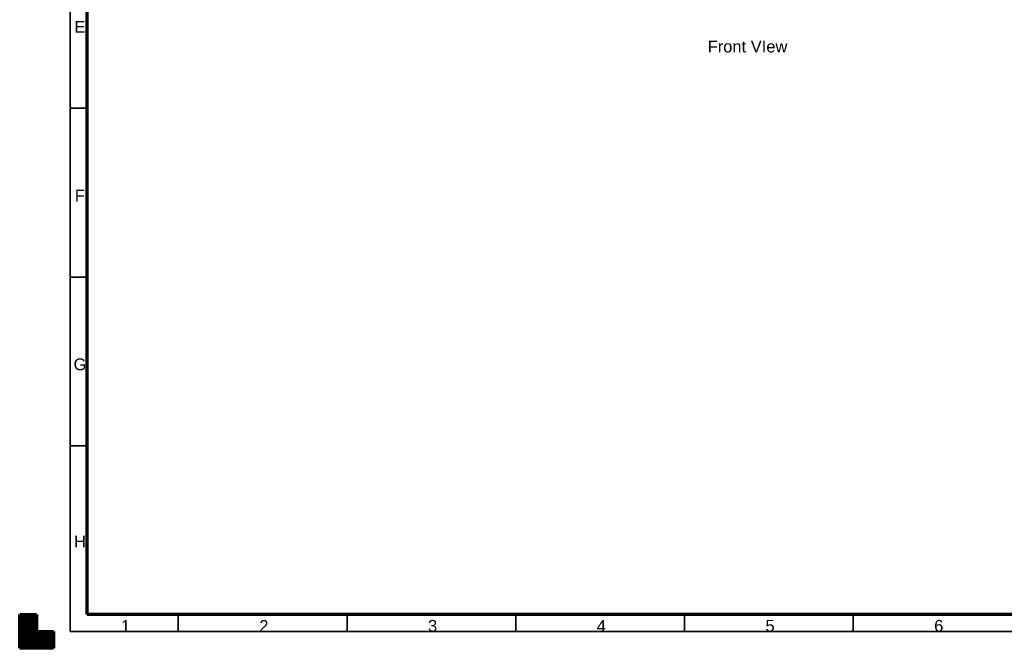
# Model space of a CAD drawing. Header units: millimetres. Extents: x 0 to 594, y 0 to 420.
# Tile 1 of 9: x 0 to 292, y 0 to 186. Entities that reach past the tile are written whole.
import ezdxf

# ---------------------------------------------------------------- set-up
doc = ezdxf.new("R2010")
doc.units = ezdxf.units.MM
doc.layers.add('1', color=7, linetype='Continuous', true_color=0xffffff)
doc.layers.add('256', color=7, linetype='Continuous', true_color=0xffffff)
doc.styles.add('Arial', font='Arial')

# ---------------------------------------------------------------- blocks, each defined once
blk = doc.blocks.new('HATCH1')
at = {"color": 18, "lineweight": 13}
for p, q in [((0, 9.98988), (5, 9.98988)), ((0, 9.94755), (5, 9.94755)), ((0, 9.90522), (5, 9.90522)), ((0, 9.86289), (5, 9.86289)), ((0, 9.82056), (5, 9.82056)), ((0, 9.77823), (5, 9.77823)), ((0, 9.7359), (5, 9.7359)), ((0, 9.69357), (5, 9.69357)), ((0, 9.65124), (5, 9.65124)), ((0, 9.60891), (5, 9.60891)), ((0, 9.56658), (5, 9.56658)), ((0, 9.52425), (5, 9.52425)), ((0, 9.48192), (5, 9.48192)), ((0, 9.43959), (5, 9.43959)), ((0, 9.39726), (5, 9.39726)), ((0, 9.35493), (5, 9.35493)), ((0, 9.3126), (5, 9.3126)), ((0, 9.27027), (5, 9.27027)), ((0, 9.22794), (5, 9.22794)), ((0, 9.18561), (5, 9.18561)), ((0, 9.14328), (5, 9.14328)), ((0, 9.10095), (5, 9.10095)), ((0, 9.05862), (5, 9.05862)), ((0, 9.01629), (5, 9.01629)), ((0, 8.97396), (5, 8.97396)), ((0, 8.93163), (5, 8.93163)), ((0, 8.8893), (5, 8.8893)), ((0, 8.84697), (5, 8.84697)), ((0, 8.80464), (5, 8.80464)), ((0, 8.76231), (5, 8.76231)), ((0, 8.71998), (5, 8.71998)), ((0, 8.67765), (5, 8.67765)), ((0, 8.63532), (5, 8.63532)), ((0, 8.59299), (5, 8.59299)), ((0, 8.55066), (5, 8.55066)), ((0, 8.50833), (5, 8.50833)), ((0, 8.466), (5, 8.466)), ((0, 8.42367), (5, 8.42367)), ((0, 8.38134), (5, 8.38134)), ((0, 8.33901), (5, 8.33901)), ((0, 8.29668), (5, 8.29668)), ((0, 8.25435), (5, 8.25435)), ((0, 8.21202), (5, 8.21202)), ((0, 8.16969), (5, 8.16969)), ((0, 8.12736), (5, 8.12736)), ((0, 8.08503), (5, 8.08503)), ((0, 8.0427), (5, 8.0427)), ((0, 8.00037), (5, 8.00037)), ((0, 7.95804), (5, 7.95804)), ((0, 7.91571), (5, 7.91571)), ((0, 7.87338), (5, 7.87338)), ((0, 7.83105), (5, 7.83105)), ((0, 7.78872), (5, 7.78872)), ((0, 7.74639), (5, 7.74639)), ((0, 7.70406), (5, 7.70406)), ((0, 7.66173), (5, 7.66173)), ((0, 7.6194), (5, 7.6194)), ((0, 7.57707), (5, 7.57707)), ((0, 7.53474), (5, 7.53474)), ((0, 7.49241), (5, 7.49241)), ((0, 7.45008), (5, 7.45008)), ((0, 7.40775), (5, 7.40775)), ((0, 7.36542), (5, 7.36542)), ((0, 7.32309), (5, 7.32309)), ((0, 7.28076), (5, 7.28076)), ((0, 7.23843), (5, 7.23843)), ((0, 7.1961), (5, 7.1961)), ((0, 7.15377), (5, 7.15377)), ((0, 7.11144), (5, 7.11144)), ((0, 7.06911), (5, 7.06911)), ((0, 7.02678), (5, 7.02678)), ((0, 6.98445), (5, 6.98445)), ((0, 6.94212), (5, 6.94212)), ((0, 6.89979), (5, 6.89979)), ((0, 6.85746), (5, 6.85746)), ((0, 6.81513), (5, 6.81513)), ((0, 6.7728), (5, 6.7728)), ((0, 6.73047), (5, 6.73047)), ((0, 6.68814), (5, 6.68814)), ((0, 6.64581), (5, 6.64581)), ((0, 6.60348), (5, 6.60348)), ((0, 6.56115), (5, 6.56115)), ((0, 6.51882), (5, 6.51882)), ((0, 6.47649), (5, 6.47649)), ((0, 6.43416), (5, 6.43416)), ((0, 6.39183), (5, 6.39183)), ((0, 6.3495), (5, 6.3495)), ((0, 6.30717), (5, 6.30717)), ((0, 6.26484), (5, 6.26484)), ((0, 6.22251), (5, 6.22251)), ((0, 6.18018), (5, 6.18018)), ((0, 6.13785), (5, 6.13785)), ((0, 6.09552), (5, 6.09552)), ((0, 6.05319), (5, 6.05319)), ((0, 6.01086), (5, 6.01086)), ((0, 5.96853), (5, 5.96853)), ((0, 5.9262), (5, 5.9262)), ((0, 5.88387), (5, 5.88387)), ((0, 5.84154), (5, 5.84154)), ((0, 5.79921), (5, 5.79921)), ((0, 5.75688), (5, 5.75688)), ((0, 5.71455), (5, 5.71455)), ((0, 5.67222), (5, 5.67222)), ((0, 5.62989), (5, 5.62989)), ((0, 5.58756), (5, 5.58756)), ((0, 5.54523), (5, 5.54523)), ((0, 5.5029), (5, 5.5029)), ((0, 5.46057), (5, 5.46057)), ((0, 5.41824), (5, 5.41824)), ((0, 5.37591), (5, 5.37591)), ((0, 5.33358), (5, 5.33358)), ((0, 5.29125), (5, 5.29125)), ((0, 5.24892), (5, 5.24892)), ((0, 5.20659), (5, 5.20659)), ((0, 5.16426), (5, 5.16426)), ((0, 5.12193), (5, 5.12193)), ((0, 5.0796), (5, 5.0796)), ((0, 5.03727), (5, 5.03727)), ((0, 4.99494), (10, 4.99494)), ((0, 4.95261), (10, 4.95261)), ((0, 4.91028), (10, 4.91028)), ((0, 4.86795), (10, 4.86795)), ((0, 4.82562), (10, 4.82562)), ((0, 4.78329), (10, 4.78329)), ((0, 4.74096), (10, 4.74096)), ((0, 4.69863), (10, 4.69863)), ((0, 4.6563), (10, 4.6563)), ((0, 4.61397), (10, 4.61397)), ((0, 4.57164), (10, 4.57164)), ((0, 4.52931), (10, 4.52931)), ((0, 4.48698), (10, 4.48698)), ((0, 4.44465), (10, 4.44465)), ((0, 4.40232), (10, 4.40232)), ((0, 4.35999), (10, 4.35999)), ((0, 4.31766), (10, 4.31766)), ((0, 4.27533), (10, 4.27533)), ((0, 4.233), (10, 4.233)), ((0, 4.19067), (10, 4.19067)), ((0, 4.14834), (10, 4.14834)), ((0, 4.10601), (10, 4.10601)), ((0, 4.06368), (10, 4.06368)), ((0, 4.02135), (10, 4.02135)), ((0, 3.97902), (10, 3.97902)), ((0, 3.93669), (10, 3.93669)), ((0, 3.89436), (10, 3.89436)), ((0, 3.85203), (10, 3.85203)), ((0, 3.8097), (10, 3.8097)), ((0, 3.76737), (10, 3.76737)), ((0, 3.72504), (10, 3.72504)), ((0, 3.68271), (10, 3.68271)), ((0, 3.64038), (10, 3.64038)), ((0, 3.59805), (10, 3.59805)), ((0, 3.55572), (10, 3.55572)), ((0, 3.51339), (10, 3.51339)), ((0, 3.47106), (10, 3.47106)), ((0, 3.42873), (10, 3.42873)), ((0, 3.3864), (10, 3.3864)), ((0, 3.34407), (10, 3.34407)), ((0, 3.30174), (10, 3.30174)), ((0, 3.25941), (10, 3.25941)), ((0, 3.21708), (10, 3.21708)), ((0, 3.17475), (10, 3.17475)), ((0, 3.13242), (10, 3.13242)), ((0, 3.09009), (10, 3.09009)), ((0, 3.04776), (10, 3.04776)), ((0, 3.00543), (10, 3.00543)), ((0, 2.9631), (10, 2.9631)), ((0, 2.92077), (10, 2.92077)), ((0, 2.87844), (10, 2.87844)), ((0, 2.83611), (10, 2.83611)), ((0, 2.79378), (10, 2.79378)), ((0, 2.75145), (10, 2.75145)), ((0, 2.70912), (10, 2.70912)), ((0, 2.66679), (10, 2.66679)), ((0, 2.62446), (10, 2.62446)), ((0, 2.58213), (10, 2.58213)), ((0, 2.5398), (10, 2.5398)), ((0, 2.49747), (10, 2.49747)), ((0, 2.45514), (10, 2.45514)), ((0, 2.41281), (10, 2.41281)), ((0, 2.37048), (10, 2.37048)), ((0, 2.32815), (10, 2.32815)), ((0, 2.28582), (10, 2.28582)), ((0, 2.24349), (10, 2.24349)), ((0, 2.20116), (10, 2.20116)), ((0, 2.15883), (10, 2.15883)), ((0, 2.1165), (10, 2.1165)), ((0, 2.07417), (10, 2.07417)), ((0, 2.03184), (10, 2.03184)), ((0, 1.98951), (10, 1.98951)), ((0, 1.94718), (10, 1.94718)), ((0, 1.90485), (10, 1.90485)), ((0, 1.86252), (10, 1.86252)), ((0, 1.82019), (10, 1.82019)), ((0, 1.77786), (10, 1.77786)), ((0, 1.73553), (10, 1.73553)), ((0, 1.6932), (10, 1.6932)), ((0, 1.65087), (10, 1.65087)), ((0, 1.60854), (10, 1.60854)), ((0, 1.56621), (10, 1.56621)), ((0, 1.52388), (10, 1.52388)), ((0, 1.48155), (10, 1.48155)), ((0, 1.43922), (10, 1.43922)), ((0, 1.39689), (10, 1.39689)), ((0, 1.35456), (10, 1.35456)), ((0, 1.31223), (10, 1.31223)), ((0, 1.2699), (10, 1.2699)), ((0, 1.22757), (10, 1.22757)), ((0, 1.18524), (10, 1.18524)), ((0, 1.14291), (10, 1.14291)), ((0, 1.10058), (10, 1.10058)), ((0, 1.05825), (10, 1.05825)), ((0, 1.01592), (10, 1.01592)), ((0, 0.97359), (10, 0.97359)), ((0, 0.93126), (10, 0.93126)), ((0, 0.88893), (10, 0.88893)), ((0, 0.8466), (10, 0.8466)), ((0, 0.80427), (10, 0.80427)), ((0, 0.76194), (10, 0.76194)), ((0, 0.71961), (10, 0.71961)), ((0, 0.67728), (10, 0.67728)), ((0, 0.63495), (10, 0.63495)), ((0, 0.59262), (10, 0.59262)), ((0, 0.55029), (10, 0.55029)), ((0, 0.50796), (10, 0.50796)), ((0, 0.46563), (10, 0.46563)), ((0, 0.4233), (10, 0.4233)), ((0, 0.38097), (10, 0.38097)), ((0, 0.33864), (10, 0.33864)), ((0, 0.29631), (10, 0.29631)), ((0, 0.25398), (10, 0.25398)), ((0, 0.21165), (10, 0.21165)), ((0, 0.16932), (10, 0.16932)), ((0, 0.12699), (10, 0.12699)), ((0, 0.08466), (10, 0.08466)), ((0, 0.04233), (10, 0.04233))]:
    blk.add_line(p, q, dxfattribs=at)

msp = doc.modelspace()

# ---------------------------------------------------------------- linework, layer by layer
at = {"layer": '256', "color": 18, "linetype": 'Continuous', "lineweight": 35}
for p, q in [((15, 5), (15, 415)), ((15, 160), (20, 160)), ((15, 110), (20, 110)), ((15, 60), (20, 60)), ((47, 10), (47, 5)), ((97, 10), (97, 5)), ((147, 10), (147, 5)), ((197, 10), (197, 5)), ((247, 10), (247, 5)), ((589, 5), (15, 5))]:
    msp.add_line(p, q, dxfattribs=at)
at = {"layer": '256', "color": 18, "linetype": 'Continuous', "lineweight": 70}
for p, q in [((20, 10), (20, 410)), ((0, 10), (5, 10)), ((0, 0), (0, 10)), ((5, 10), (5, 5)), ((584, 10), (20, 10)), ((5, 5), (10, 5)), ((10, 5), (10, 0)), ((10, 0), (0, 0))]:
    msp.add_line(p, q, dxfattribs=at)

# ---------------------------------------------------------------- block references
at = {"layer": '256', "color": 18, "linetype": 'Continuous', "lineweight": 35}
msp.add_blockref('HATCH1', (0, 0), dxfattribs=at)

# ---------------------------------------------------------------- texts
at = {"layer": '1', "color": 18, "linetype": 'Continuous', "lineweight": 13, "insert": (203.864, 176.509), "char_height": 3.5, "attachment_point": 7, "line_spacing_factor": 1.047437, "style": 'Arial'}
msp.add_mtext('\\fArial|b0|i0;\\W1.0000;Front VIew', dxfattribs=at)
at = {"layer": '256', "color": 18, "linetype": 'Continuous', "lineweight": 13, "char_height": 3.5, "attachment_point": 7, "line_spacing_factor": 1.047437, "style": 'Arial'}
for s, insert in [('\\fArial|b0|i0;\\W1.0000;E', (16.23, 182.371)), ('\\fArial|b0|i0;\\W1.0000;F', (16.367, 132.371)), ('\\fArial|b0|i0;\\W1.0000;G', (15.959, 82.342)), ('\\fArial|b0|i0;\\W1.0000;H', (16.095, 29.871)), ('\\fArial|b0|i0;\\W1.0000;1', (30.001, 4.864)), ('\\fArial|b0|i0;\\W1.0000;2', (71.001, 4.864)), ('\\fArial|b0|i0;\\W1.0000;3', (121.001, 4.864)), ('\\fArial|b0|i0;\\W1.0000;4', (171.001, 4.871)), ('\\fArial|b0|i0;\\W1.0000;5', (221.001, 4.871)), ('\\fArial|b0|i0;\\W1.0000;6', (271.001, 4.864))]:
    msp.add_mtext(s, dxfattribs=dict(at, insert=insert))

doc.saveas('drawing.dxf')
